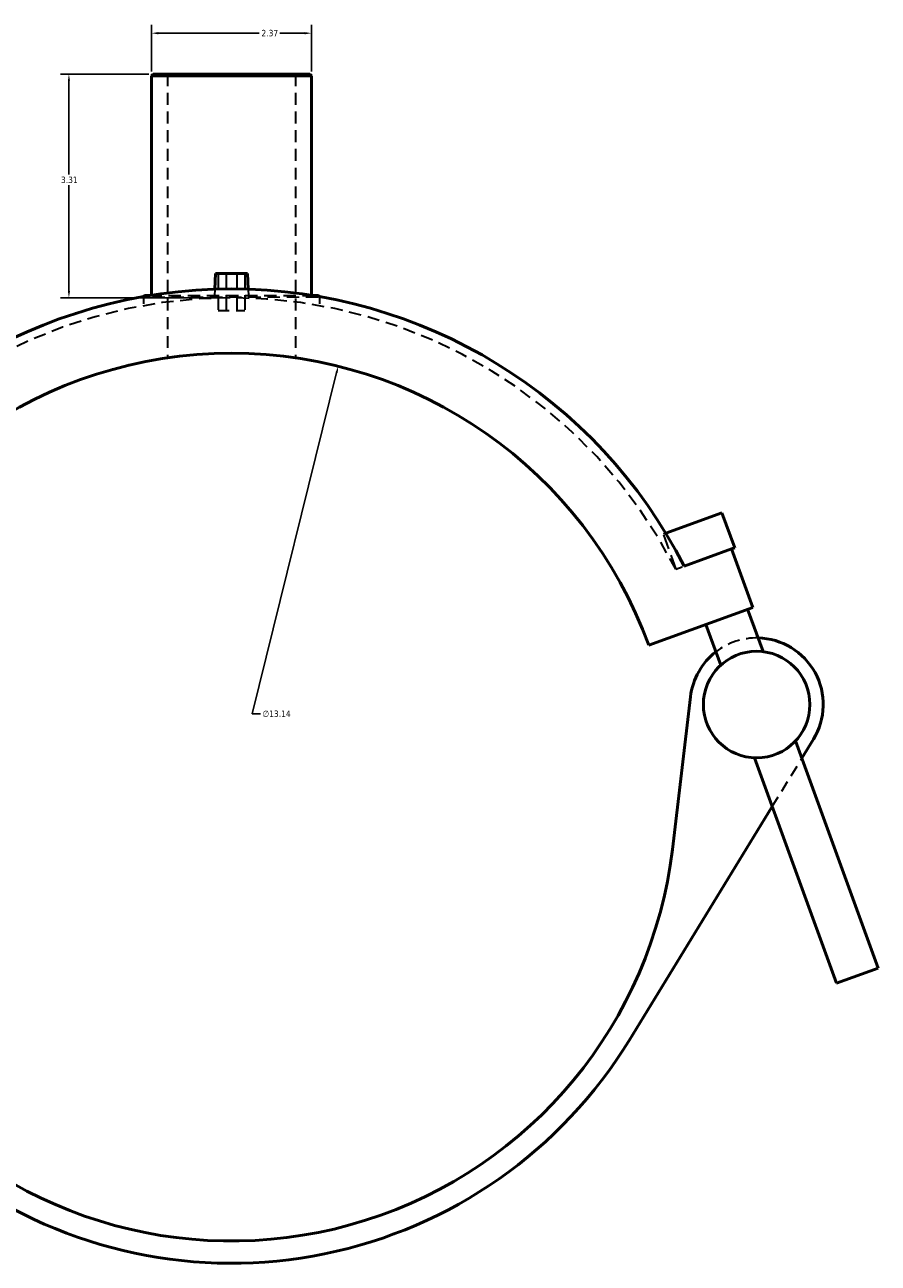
# Model space of a CAD drawing. Header units: inches. Extents: x -11.3 to 54.7, y 0.6 to 56.9.
# Tile 8 of 9: x 34.3 to 47, y 10.1 to 28.4. Entities that reach past the tile are written whole.
import ezdxf

# ---------------------------------------------------------------- set-up
doc = ezdxf.new("R2010")
doc.units = ezdxf.units.IN
doc.header["$MEASUREMENT"] = 0
doc.linetypes.add('DASHED', pattern=[0.2067, 0.1654, -0.0413])
for name, color, linetype, lineweight in [('Dimension (ANSI)', 7, 'Continuous', 25), ('Hidden (ANSI)', 7, 'DASHED', 35), ('Hidden Narrow (ANSI)', 7, 'DASHED', 25), ('Visible (ANSI)', 7, 'Continuous', 50)]:
    doc.layers.add(name, color=color, linetype=linetype, lineweight=lineweight)
doc.styles.add('Note Text (ANSI)', font='tahoma.ttf')
doc.dimstyles.new('Default (ANSI)', dxfattribs={"dimtxt": 0.094488, "dimasz": 0.098425, "dimexe": 0.125, "dimexo": 0.0625, "dimgap": 0.031496, "dimtad": 0, "dimtih": 1, "dimtoh": 1, "dimrnd": 1e-08, "dimzin": 4, "dimdsep": 46, "dimtxsty": 'Note Text (ANSI)', "dimcen": 0.09, "dimdle": 0.393701, "dimclrd": 256, "dimclre": 256, "dimclrt": 5, "dimadec": 0, "dimazin": 1, "dimtfac": 1, "dimtofl": 0, "dimtmove": 0, "dimatfit": 3, "dimfxl": 1, "dimtolj": 1, "dimtzin": 4, "dimlwd": -1, "dimlwe": -1, "dimarcsym": 0})

# ---------------------------------------------------------------- blocks, each defined once
blk = doc.blocks.new('*D6')
at = {"layer": 'Defpoints', "color": 0, "transparency": 16777216}
for p in [(34.989, 27.711), (36.235, 27.711), (37.395, 24.401)]:
    blk.add_point(p, dxfattribs=at)
at = {"layer": 'Dimension (ANSI)', "transparency": 16777216}
for p, q in [((36.173, 27.711), (34.864, 27.711)), ((34.989, 27.613), (34.989, 26.227)), ((34.989, 24.5), (34.989, 26.066)), ((37.332, 24.401), (34.864, 24.401))]:
    blk.add_line(p, q, dxfattribs=at)
for points in [[(34.973, 27.613), (35.005, 27.613), (34.989, 27.711)], [(34.973, 24.5), (35.005, 24.5), (34.989, 24.401)]]:
    blk.add_solid(points, dxfattribs=at)
at = {"layer": 'Dimension (ANSI)', "color": 5, "transparency": 16777216, "insert": (34.871, 26.195), "char_height": 0.0945, "attachment_point": 1, "style": 'Note Text (ANSI)'}
blk.add_mtext('\\A1;3.31', dxfattribs=at)
blk = doc.blocks.new('*D7')
at = {"layer": 'Defpoints', "color": 0, "transparency": 16777216}
for p in [(38.578, 28.318), (36.212, 27.688), (38.578, 27.688)]:
    blk.add_point(p, dxfattribs=at)
at = {"layer": 'Dimension (ANSI)', "transparency": 16777216}
for p, q in [((36.212, 27.75), (36.212, 28.443)), ((38.578, 27.75), (38.578, 28.443)), ((36.31, 28.318), (37.806, 28.318)), ((38.479, 28.318), (38.11, 28.318))]:
    blk.add_line(p, q, dxfattribs=at)
for points in [[(36.31, 28.334), (36.31, 28.301), (36.212, 28.318)], [(38.479, 28.334), (38.479, 28.301), (38.578, 28.318)]]:
    blk.add_solid(points, dxfattribs=at)
at = {"layer": 'Dimension (ANSI)', "color": 5, "transparency": 16777216, "insert": (37.838, 28.367), "char_height": 0.0945, "attachment_point": 1, "style": 'Note Text (ANSI)'}
blk.add_mtext('\\A1;2.37', dxfattribs=at)
blk = doc.blocks.new('*D9')
at = {"layer": 'Defpoints', "color": 0, "transparency": 16777216}
for p in [(38.975, 23.388), (35.815, 10.632)]:
    blk.add_point(p, dxfattribs=at)
at = {"layer": 'Dimension (ANSI)', "transparency": 16777216}
for p, q in [((37.7, 18.241), (38.951, 23.293)), ((37.824, 18.241), (37.7, 18.241))]:
    blk.add_line(p, q, dxfattribs=at)
blk.add_solid([(38.935, 23.297), (38.967, 23.289), (38.975, 23.388)], dxfattribs=at)
at = {"layer": 'Dimension (ANSI)', "color": 5, "transparency": 16777216, "insert": (37.855, 18.292), "char_height": 0.0945, "attachment_point": 1, "style": 'Note Text (ANSI)'}
blk.add_mtext('\\A1;∅13.14', dxfattribs=at)

msp = doc.modelspace()

# ---------------------------------------------------------------- linework, layer by layer
at = {"layer": 'Hidden (ANSI)', "ltscale": 1.06906}
for p, q in [((36.4484, 27.7112), (36.4484, 23.5127)), ((38.3413, 27.7112), (38.3413, 23.5127))]:
    msp.add_line(p, q, dxfattribs=at)
at = {"layer": 'Hidden (ANSI)', "ltscale": 1.333288}
for p, q in [((37.198, 24.7624), (37.198, 24.2112)), ((37.3161, 24.7624), (37.3161, 24.2112)), ((37.4736, 24.7624), (37.4736, 24.2112)), ((37.5917, 24.7624), (37.5917, 24.2112))]:
    msp.add_line(p, q, dxfattribs=at)
at = {"layer": 'Hidden (ANSI)', "ltscale": 0.237251}
for p, q in [((36.0934, 24.4104), (36.0934, 24.2858)), ((38.6962, 24.4104), (38.6962, 24.2858))]:
    msp.add_line(p, q, dxfattribs=at)
at = {"layer": 'Hidden (ANSI)', "ltscale": 1.107194}
msp.add_line((36.1808, 24.434), (38.6089, 24.434), dxfattribs=at)
at = {"layer": 'Hidden (ANSI)', "ltscale": 0.009425}
for p, q in [((36.2117, 24.439), (36.2117, 24.434)), ((38.5779, 24.439), (38.5779, 24.434))]:
    msp.add_line(p, q, dxfattribs=at)
at = {"layer": 'Hidden (ANSI)', "ltscale": 0.251142}
for p, q in [((37.1463, 24.5286), (37.1394, 24.3968)), ((37.6433, 24.5286), (37.6502, 24.3968))]:
    msp.add_line(p, q, dxfattribs=at)
at = {"layer": 'Hidden (ANSI)', "ltscale": 0.997297}
msp.add_line((37.198, 24.2112), (37.5917, 24.2112), dxfattribs=at)
at = {"layer": 'Hidden (ANSI)', "ltscale": 0.348688}
msp.add_line((43.8234, 20.9165), (43.7896, 20.9042), dxfattribs=at)
at = {"layer": 'Hidden (ANSI)', "ltscale": 1.335154}
msp.add_line((43.9784, 20.3856), (43.7896, 20.9042), dxfattribs=at)
at = {"layer": 'Hidden (ANSI)', "ltscale": 0.252137}
msp.add_line((43.9713, 20.383), (44.0958, 20.4283), dxfattribs=at)
at = {"layer": 'Hidden (ANSI)', "ltscale": 1.015959}
msp.add_line((45.3978, 16.8699), (45.8363, 17.5864), dxfattribs=at)
at = {"layer": 'Hidden (ANSI)', "ltscale": 1.08952}
msp.add_arc((37.3948, 17.0104), 7.3909, 27.14999, 152.85001, dxfattribs=at)
at = {"layer": 'Hidden (ANSI)', "ltscale": 0.017851}
for centre, start, end in [((36.1171, 24.4104), 157.17803, 180), ((38.6725, 24.4104), 0, 22.82197)]:
    msp.add_arc(centre, 0.0237, start, end, dxfattribs=at)
at = {"layer": 'Hidden (ANSI)', "ltscale": 1.080859}
msp.add_arc((45.1669, 18.3808), 0.9856, 88.74686, 127.70869, dxfattribs=at)
at = {"layer": 'Hidden Narrow (ANSI)', "ltscale": 1.112591}
msp.add_line((38.6802, 24.4104), (36.1095, 24.4104), dxfattribs=at)
at = {"layer": 'Visible (ANSI)'}
for p, q in [((36.2354, 27.7112), (36.2117, 27.6876)), ((38.5779, 27.6876), (36.2117, 27.6876)), ((36.2117, 27.6876), (36.2117, 24.439)), ((36.2354, 27.7112), (38.5542, 27.7112)), ((38.5542, 27.7112), (38.5779, 27.6876)), ((38.5779, 27.6876), (38.5779, 24.439)), ((37.1586, 24.7624), (37.1463, 24.5286)), ((37.1586, 24.7624), (37.631, 24.7624)), ((37.631, 24.7624), (37.6433, 24.5286)), ((36.1171, 24.434), (36.1808, 24.434)), ((38.6089, 24.434), (38.6725, 24.434)), ((44.654, 21.2189), (43.8234, 20.9165)), ((44.8428, 20.7002), (44.654, 21.2189)), ((44.0958, 20.4283), (44.7959, 20.6831)), ((44.7959, 20.6831), (44.8428, 20.7002)), ((44.7959, 20.6831), (45.1105, 19.8187)), ((43.5694, 19.2578), (45.1105, 19.8187)), ((45.034, 19.7908), (45.2623, 19.1635)), ((44.4165, 19.5661), (44.6358, 18.9636)), ((44.1882, 18.497), (43.9199, 16.2361)), ((45.7431, 17.8425), (46.9667, 14.4807)), ((45.8363, 17.5864), (46.0076, 17.8663)), ((45.1347, 17.593), (46.3492, 14.2559)), ((43.2796, 13.4088), (45.3978, 16.8699)), ((46.3492, 14.2559), (46.9667, 14.4807))]:
    msp.add_line(p, q, dxfattribs=at)
msp.add_circle((45.1669, 18.3808), 0.7885, dxfattribs=at)
for centre, radius, start, end in [((37.3948, 17.0104), 7.5223, 27.02445, 152.97555), ((36.1171, 24.4104), 0.0237, 90, 157.17803), ((38.6725, 24.4104), 0.0237, 22.82197, 90), ((37.3948, 17.0104), 6.5709, 20, 160), ((45.1669, 18.3808), 0.9856, 328.53289, 88.74686), ((45.1669, 18.3808), 0.9856, 127.70869, 173.2328), ((37.3948, 17.0104), 6.5709, 221.91053, 353.2328), ((37.3948, 17.0104), 6.8994, 234.51856, 328.53289)]:
    msp.add_arc(centre, radius, start, end, dxfattribs=at)

# ---------------------------------------------------------------- dimensions: what is measured, and where the dimension line sits
at = {"layer": 'Dimension (ANSI)'}
for base, p1, p2, angle, override, picture, middle in [((38.5779, 28.3175), (36.2117, 27.6876), (38.5779, 27.6876), 180, {"dimgap": 0.031496, "dimtih": 0, "dimtoh": 0, "dimdec": 2, "dimtol": 0, "dimlim": 0, "dimtp": 0, "dimtm": 0, "dimtdec": 2, "dimatfit": 1}, '*D7', (37.9578, 28.3175)), ((34.9891, 27.7112), (37.3948, 24.4012), (36.2354, 27.7112), 90, {"dimgap": 0.031496, "dimdec": 2, "dimtol": 0, "dimlim": 0, "dimtp": 0, "dimtm": 0, "dimtdec": 2, "dimatfit": 1}, '*D6', (34.9891, 26.1462))]:
    dim = msp.add_linear_dim(base=base, p1=p1, p2=p2, angle=angle, dimstyle='Default (ANSI)', override=override, dxfattribs=at)
    dim.commit()
    dim.dimension.update_dxf_attribs({"geometry": picture, "text_midpoint": middle, "dimtype": 160})
dim = msp.add_diameter_dim_2p(p1=(35.8149, 10.6323), p2=(38.9748, 23.3885), dimstyle='Default (ANSI)', override={"dimgap": 0.031496, "dimdec": 2, "dimlfac": 1, "dimtol": 0, "dimlim": 0, "dimtp": 0, "dimtm": 0, "dimtdec": 2}, dxfattribs=at)
dim.commit()
dim.dimension.update_dxf_attribs({"geometry": '*D9', "text_midpoint": (38.0637, 18.2409), "dimtype": 163})

doc.saveas('drawing.dxf')
